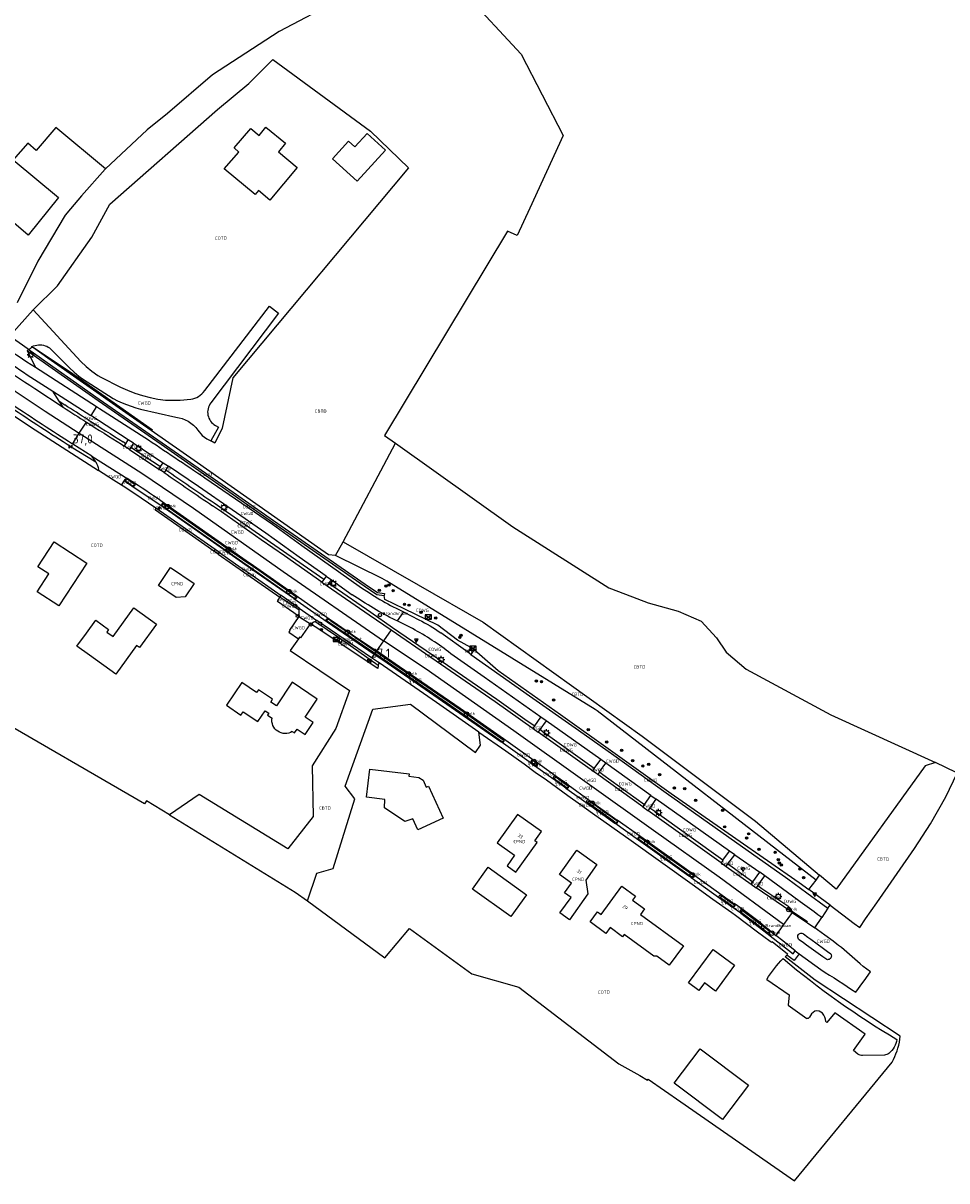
# Model space of a CAD drawing. Extents: x 163074 to 167167, y 441438 to 444019.
# Tile 46 of 49: x 166416 to 166670, y 441438 to 441756. Entities that reach past the tile are written whole.
import ezdxf
from ezdxf.enums import TextEntityAlignment as Align

# ---------------------------------------------------------------- set-up
doc = ezdxf.new("R2010")
doc.units = 0
doc.header["$LTSCALE"] = 4
doc.layers.get('0').update_dxf_attribs({"linetype": 'CONTINUOUS'})
for name, color, linetype in [('CBTD', 7, 'CONTINUOUS'), ('COTD', 7, 'CONTINUOUS'), ('COWG', 7, 'CONTINUOUS'), ('CPND', 7, 'CONTINUOUS'), ('CSHD', 7, 'CONTINUOUS'), ('CWGD', 7, 'CONTINUOUS'), ('CWGI', 7, 'CONTINUOUS'), ('G_BTD', 3, 'CONTINUOUS'), ('G_OTD', 32, 'CONTINUOUS'), ('G_OWG', 6, 'CONTINUOUS'), ('G_PND', 1, 'CONTINUOUS'), ('G_WGD', 7, 'CONTINUOUS'), ('G_WGI', 1, 'CONTINUOUS'), ('LVGO', 3, 'CONTINUOUS'), ('LWGI', 7, 'CONTINUOUS'), ('NAR', 7, 'CONTINUOUS'), ('PPALHM', 10, 'CONTINUOUS'), ('PVGO', 102, 'CONTINUOUS')]:
    doc.layers.add(name, color=color, linetype=linetype)
for name, color, linetype, true_color in [('PBRD', 7, 'CONTINUOUS', 0xbd2877), ('PKST', 7, 'CONTINUOUS', 0xbd2877), ('PPAL', 7, 'CONTINUOUS', 0xbd2877), ('PPUT', 7, 'CONTINUOUS', 0xbd2877)]:
    doc.layers.add(name, color=color, linetype=linetype, true_color=true_color)
doc.styles.add('ISO', font='ISO')
doc.styles.get("Standard").update_dxf_attribs({"font": 'ISO'})
doc.linetypes.add('HAAG', pattern='A,0.25,-0.25,[151,BLOK.SHX,S=0.25,R=0,X=0,Y=0],-0.25,0.25', length=1)

# ---------------------------------------------------------------- blocks, each defined once
blk = doc.blocks.new('boom')
at = {"color": 0}
for radius in [0.315, 0.225, 0.135]:
    blk.add_circle((0, 0), radius, dxfattribs=at)
blk = doc.blocks.new('lichtmast')
at = {"color": 0}
for p, q in [((-0.6, 0), (-1, 0)), ((-0.71, 0.71), (-0.42, 0.42)), ((0, 0.6), (0, 1)), ((0.42, 0.42), (0.71, 0.71)), ((0.6, 0), (1, 0)), ((-0.42, -0.42), (-0.71, -0.71)), ((0, -0.6), (0, -1)), ((0.42, -0.42), (0.71, -0.71))]:
    blk.add_line(p, q, dxfattribs=at)
blk.add_circle((0, 0), 0.6, dxfattribs=at)
blk = doc.blocks.new('kolk')
at = {"color": 0}
blk.add_circle((0, 0), 0.6, dxfattribs=at)
at = {"color": 0, "linetype": 'Continuous', "style": 'ISO'}
blk.add_attdef('KOLK', (-0.04, -0.26), '', height=0.8, dxfattribs=at)
blk = doc.blocks.new('verkeersteller')
at = {"color": 0}
blk.add_circle((0, 0), 0.45, dxfattribs=at)
blk = doc.blocks.new('verkeersbord')
at = {"color": 0}
for p, q in [((0.5, 0.32), (-0.5, 0.32)), ((-0.5, 0.32), (0, -0.6)), ((0, -0.6), (0.5, 0.32))]:
    blk.add_line(p, q, dxfattribs=at)
blk = doc.blocks.new('schk.dwg')
for p, q in [((0.86, 0.56), (-0.86, 0.56)), ((-0.86, 0.56), (-0.86, -0.56)), ((0.86, -0.56), (0.86, 0.56)), ((-0.86, -0.56), (0.86, -0.56))]:
    blk.add_line(p, q)
at = {"linetype": 'Continuous'}
for p, q in [((-0.86, 0.56), (0.86, -0.56)), ((-0.86, -0.56), (0.86, 0.56))]:
    blk.add_line(p, q, dxfattribs=at)
blk = doc.blocks.new('grensmarkering')
at = {"linetype": 'ByBlock', "lineweight": -2}
h = blk.add_hatch(color=0, dxfattribs=at)
h.dxf.hatch_style = 1
h.paths.add_polyline_path([(0.09, 0.55, 0.219912), (0.05, 0.61, -0.457379), (0.04, 0.66, 2.245674), (-0.04, 0.66, -0.457379), (-0.05, 0.61, 0.219912), (-0.09, 0.55), (-0.15, 0.04), (-0.18, 0.04), (-0.18, 0.01, 0.018367), (-0.1, 0, -0.954633), (0.1, 0, 0.018367), (0.18, 0.01), (0.18, 0.04), (0.15, 0.04)])
at = {"linetype": 'ByBlock', "lineweight": -2, "true_color": 0x681648}
h = blk.add_hatch(color=219, dxfattribs=at)
h.dxf.hatch_style = 1
h.paths.add_polyline_path([(0.1, 0, 1), (-0.1, 0, 1)])
at = {"linetype": 'ByBlock', "lineweight": -2}
h = blk.add_hatch(color=0, dxfattribs=at)
h.dxf.hatch_style = 1
h.paths.add_polyline_path([(0.18, -0.04, -0.022381), (0.08, -0.06, -0.528879), (-0.08, -0.06, -0.022381), (-0.18, -0.04), (-0.18, -0.13, 0.083333), (0.18, -0.13)])
at = {"color": 0, "linetype": 'ByBlock', "lineweight": -2}
blk.add_attdef('GRENSMARKERING', (0.5, 0.35), '', height=0.5, dxfattribs=at)
blk = doc.blocks.new('waterleidingput')
at = {"linetype": 'ByBlock', "lineweight": -2}
h = blk.add_hatch(color=0, dxfattribs=at)
h.dxf.hatch_style = 1
edge = h.paths.add_edge_path()
edge.add_spline(control_points=[(0.44, 0), (0.44, 0.04), (0.43, 0.09), (0.36, 0.2), (0.28, 0.26), (0.09, 0.32), (-0.02, 0.33), (-0.22, 0.29), (-0.31, 0.24), (-0.42, 0.12), (-0.44, 0.06), (-0.44, -0.06), (-0.42, -0.12), (-0.33, -0.22), (-0.28, -0.26), (-0.1, -0.33), (0.04, -0.33), (0.27, -0.27), (0.37, -0.2), (0.43, -0.08), (0.44, -0.04), (0.44, 0)], knot_values=[0, 0, 0, 0, 0.380029, 0.380029, 1.118666, 1.118666, 1.857303, 1.857303, 2.59594, 2.59594, 3.13294, 3.13294, 3.66994, 3.66994, 4.20694, 4.20694, 5.079565, 5.079565, 5.952189, 5.952189, 6.283185, 6.283185, 6.283185, 6.283185], degree=3, periodic=0)
edge = h.paths.add_edge_path(flags=16)
edge.add_ellipse((0, 0), major_axis=(0.392, 0), ratio=0.689655, start_angle=0, end_angle=360)
h = blk.add_hatch(color=0, dxfattribs=at)
h.dxf.hatch_style = 1
h.paths.add_polyline_path([(-0.05, -0.09, -0.141608), (-0.09, -0.05), (-0.1, -0.09), (-0.17, 0.17), (-0.22, 0.17), (-0.13, -0.17), (-0.08, -0.17)])
at = {"linetype": 'ByBlock', "lineweight": -2, "true_color": 0x104b6e}
h = blk.add_hatch(color=156, dxfattribs=at)
h.dxf.hatch_style = 1
h.paths.add_polyline_path([(0.1, 0, 1), (-0.1, 0, 1)])
at = {"linetype": 'ByBlock', "lineweight": -2}
h = blk.add_hatch(color=0, dxfattribs=at)
h.dxf.hatch_style = 1
h.paths.add_polyline_path([(0.02, 0.17), (-0.03, 0.17), (-0.05, 0.09, -0.269854), (0.05, 0.09)])
h = blk.add_hatch(color=0, dxfattribs=at)
h.dxf.hatch_style = 1
h.paths.add_polyline_path([(0.23, 0.17), (0.17, 0.17), (0.1, -0.09), (0.09, -0.05, -0.141608), (0.05, -0.09), (0.07, -0.17), (0.12, -0.17)])
at = {"color": 0, "linetype": 'ByBlock', "lineweight": -2}
blk.add_attdef('WATERLEIDINGPUT', (0.5, 0.35), '', height=0.5, dxfattribs=at)
blk = doc.blocks.new('verkeersbord-pl')
at = {"linetype": 'Continuous'}
blk.add_circle((0, 0), 0.03, dxfattribs=at)
blk = doc.blocks.new('brandkraan')
at = {"color": 0}
blk.add_circle((0, 0), 0.45, dxfattribs=at)
at = {"color": 0, "style": 'ISO'}
blk.add_attdef('BRANDKRAAN', (0.7, 0), '', height=0.9, dxfattribs=at)
blk = doc.blocks.new('klok')
at = {"color": 0}
blk.add_circle((0, 0), 0.45, dxfattribs=at)
at = {"style": 'ISO'}
blk.add_attdef('KLOK', (0.7, 0), '', height=0.9, dxfattribs=at)
blk = doc.blocks.new('kilometerpaal')
at = {"color": 0}
for p, q in [((-0.44, 0.44), (0.44, -0.44)), ((-0.44, -0.44), (-0.44, 0.44)), ((0.44, 0.44), (-0.44, -0.44)), ((0.44, -0.44), (0.44, 0.44))]:
    blk.add_line(p, q, dxfattribs=at)
at = {"color": 0, "style": 'ISO'}
blk.add_attdef('KILOMETERPAAL', (0.59, 0.87), '', height=2.5, dxfattribs=at)

msp = doc.modelspace()

# ---------------------------------------------------------------- linework, layer by layer
at = {"layer": 'G_BTD', "linetype": 'Continuous', "transparency": 33554687}
for points in [[(166582.363, 441796.144), (166578.671, 441794.866), (166551.935, 441786.474), (166537.78, 441780.531), (166519.369, 441771.262), (166486.607, 441753.973), (166468.316, 441741.998), (166455.924, 441731.437), (166450.332, 441726.921), (166438.949, 441716.23)], [(166582.363, 441796.144), (166584.141, 441792.442), (166584.644, 441791.394), (166537.395, 441764.643), (166553.004, 441747.689), (166564.615, 441725.347), (166555.447, 441705.422), (166551.932, 441697.878), (166549.292, 441699.108), (166515.509, 441643.012), (166518.524, 441640.861)], [(166504.207, 441613.762), (166518.524, 441640.861)], [(166518.524, 441640.861), (166550.759, 441617.869), (166577.142, 441601.152), (166581.66, 441599.416), (166587.929, 441597.007), (166596.173, 441594.711), (166602.42, 441592.028), (166606.675, 441587.39), (166609.363, 441583.451), (166614.85, 441578.812), (166638.079, 441566.261), (166666.819, 441553.215)], [(166502.081, 441609.991), (166504.207, 441613.762)], [(166504.207, 441613.762), (166524.755, 441601.969), (166542.59, 441591.694), (166586.253, 441560.413), (166617.413, 441537.079), (166634.961, 441522.241)], [(166666.819, 441553.215), (166663.995, 441552.313), (166639.526, 441518.38), (166634.961, 441522.241)], [(166637.913, 441514.023), (166644.45, 441508.979), (166646.021, 441507.874), (166647.599, 441510.238), (166650.689, 441514.635), (166661.063, 441529.612), (166665.426, 441536.338), (166669.595, 441543.75), (166672.753, 441550.291), (166672.494, 441550.419), (166666.819, 441553.215)], [(166456.497, 441538.775), (166491.043, 441517.62), (166494.395, 441515.156)], [(166633.996, 441520.893), (166634.961, 441522.241)]]:
    msp.add_lwpolyline(points, dxfattribs=at)
at = {"layer": 'G_OTD', "linetype": 'Continuous', "transparency": 33554687}
for points in [[(166419.092, 441677.455), (166425.736, 441684.083), (166435.165, 441697.493), (166440.16, 441706.467), (166469.665, 441732.528), (166478.242, 441739.637), (166484.879, 441746.226), (166511.689, 441726.544), (166522.131, 441716.48), (166473.882, 441658.793), (166470.926, 441645.026), (166468.919, 441640.916), (166467.875, 441641.483)], [(166438.949, 441716.23), (166425.347, 441727.575), (166419.877, 441721.208), (166417.584, 441723.276), (166413.61, 441718.706)], [(166488.378, 441723.246), (166486.39, 441720.888), (166491.532, 441716.551), (166484.05, 441707.641), (166480.921, 441710.255), (166479.983, 441709.171), (166471.528, 441716.245), (166475.583, 441720.819), (166474.294, 441721.937), (166478.789, 441727.299), (166481.106, 441725.344), (166482.944, 441727.638), (166488.378, 441723.246)], [(166505.67, 441723.807), (166507.364, 441722.258), (166510.728, 441725.939), (166515.79, 441721.312), (166508.021, 441712.813), (166501.266, 441718.988), (166505.67, 441723.807)], [(166413.61, 441718.706), (166426.02, 441708.366), (166417.738, 441698.012), (166403.216, 441710.315), (166411.459, 441720.498)], [(166438.81, 441716.1), (166432.354, 441708.844), (166429.351, 441705.187), (166427.865, 441703.468), (166420.322, 441690.882), (166414.706, 441679.406)], [(166438.949, 441716.23), (166438.81, 441716.1)], [(166423.406, 441604.949), (166420.357, 441606.941), (166424.82, 441613.775), (166433.82, 441607.897), (166426.17, 441596.182), (166420.219, 441600.068), (166423.406, 441604.949)], [(166456.497, 441538.775), (166450.208, 441542.626), (166449.684, 441541.839), (166406.641, 441566.725), (166407.078, 441567.425), (166395.468, 441574.95), (166380.673, 441584.856), (166367.148, 441593.981), (166372.08, 441605.671)], [(166448.313, 441584.753), (166447.48, 441585.357), (166441.764, 441577.474), (166434.557, 441582.615), (166431.098, 441585.124), (166433.681, 441588.686), (166436.256, 441592.238), (166439.801, 441589.67), (166439.314, 441588.999), (166441.018, 441587.764), (166446.76, 441595.677), (166452.971, 441591.174), (166448.313, 441584.753)], [(166491.925, 441587.125), (166489.638, 441583.911), (166505.948, 441572.949), (166502.125, 441562.547), (166495.652, 441552.299), (166495.964, 441538.334), (166489.007, 441529.488), (166464.633, 441544.365), (166456.497, 441538.775)], [(166490.196, 441561.712), (166490.834, 441561.286), (166491.526, 441562.322), (166493.751, 441560.837), (166495.958, 441564.142), (166493.76, 441565.608), (166497.076, 441570.576), (166490.142, 441575.199), (166485.852, 441568.756), (166484.293, 441569.792), (166484.817, 441570.578), (166480.94, 441573.159), (166480.429, 441572.405), (166476.382, 441575.149), (166472.136, 441568.887), (166476.128, 441566.18), (166476.756, 441567.105), (166480.75, 441564.397), (166482.764, 441567.368), (166483.755, 441566.709), (166483.432, 441566.224), (166484.668, 441565.4)], [(166494.395, 441515.156), (166496.908, 441522.799), (166501.393, 441524.073), (166507.407, 441543.245), (166504.757, 441546.712), (166512.332, 441567.802), (166522.628, 441569.23), (166540.518, 441555.973), (166541.88, 441557.969), (166541.381, 441561.541)], [(166522.179, 441549.42), (166524.998, 441549.105), (166526.112, 441548.343), (166527, 441546.389), (166527.636, 441546.678), (166531.633, 441537.883), (166524.645, 441534.707), (166523.268, 441537.738), (166521.07, 441536.951), (166515.529, 441540.763), (166515.641, 441543.059), (166510.632, 441543.619), (166511.492, 441551.317), (166522.256, 441550.114), (166522.179, 441549.42)], [(166550.172, 441510.859), (166539.722, 441518.42), (166544.032, 441524.48), (166554.549, 441516.876), (166550.172, 441510.859)], [(166494.395, 441515.156), (166515.648, 441499.532), (166522.405, 441507.595), (166539.46, 441495.133), (166552.392, 441491.491), (166579.87, 441470.465), (166585.646, 441467.248), (166587.743, 441465.932), (166587.935, 441466.179), (166596.834, 441459.995), (166628.054, 441438.299), (166654.876, 441470.905)], [(166606.393, 441490.423), (166603.363, 441492.644), (166601.828, 441490.55), (166598.983, 441492.636), (166605.71, 441501.807), (166611.582, 441497.502), (166606.393, 441490.423)], [(166657.012, 441477.225), (166657.115, 441478.058), (166633.757, 441493.368), (166625.487, 441499.828), (166625.932, 441500.304)], [(166620.519, 441493.628), (166626.587, 441489.385), (166626.384, 441486.559), (166631.451, 441482.859)], [(166645.513, 441473.122), (166644.237, 441474.108), (166647.471, 441478.542), (166639.168, 441484.464), (166637.002, 441481.749), (166636.677, 441482.038)], [(166608.31, 441455.12), (166595.037, 441465.114), (166602.172, 441474.59), (166615.445, 441464.596), (166608.31, 441455.12)], [(166652.752, 441472.824), (166646.775, 441472.706)]]:
    msp.add_lwpolyline(points, dxfattribs=at)
for points in [[(166490.196, 441561.712, -0.6518366), (166484.668, 441565.4)], [(166620.519, 441493.628, -0.0676903), (166624.965, 441499.331)], [(166624.965, 441499.331, 0.0407008), (166656.211, 441477.131)], [(166633.691, 441484.874, 0.166402), (166632.16, 441483.209)], [(166635.772, 441484.308, 0.270975), (166633.691, 441484.874)], [(166636.677, 441482.038, 0.1690748), (166635.772, 441484.308)], [(166632.16, 441483.209, -0.3082834), (166631.451, 441482.859)], [(166656.211, 441477.131, -0.1743279), (166654.006, 441473.298)], [(166654.876, 441470.905, 0.0898749), (166657.012, 441477.225)], [(166646.775, 441472.706, -0.1708605), (166645.513, 441473.122)], [(166654.006, 441473.298, -0.1726843), (166652.752, 441472.824)]]:
    msp.add_lwpolyline(points, format="xyb", dxfattribs=at)
at = {"layer": 'G_OWG', "linetype": 'Continuous', "transparency": 33554687}
for points in [[(166417.551, 441666.197), (166417.825, 441666.643)], [(166419.753, 441661.717), (166417.551, 441666.197)], [(166417.551, 441666.197), (166436.919, 441652.554), (166454.21, 441640.558), (166472.768, 441627.611), (166484.776, 441619.198), (166509.947, 441601.684), (166513.401, 441599.334), (166515.414, 441599.078)], [(166417.825, 441666.643), (166418.25, 441666.341), (166437.217, 441652.981), (166454.507, 441640.985), (166473.066, 441628.037), (166485.073, 441619.625), (166510.241, 441602.112), (166513.59, 441599.834), (166515.517, 441599.612), (166515.414, 441599.078)], [(166502.081, 441609.991), (166500.158, 441610.216), (166497.171, 441612.284), (166464.207, 441635.436), (166443.636, 441649.834), (166423.082, 441664.193), (166419.2, 441667.025), (166418.577, 441667.189)], [(166394.525, 441660.818), (166396.147, 441660.287), (166418.357, 441645.36), (166437.03, 441633.354)], [(166426.262, 441652.38), (166424.521, 441655.14)], [(166427.292, 441650.745), (166426.262, 441652.38)], [(166426.262, 441652.38), (166427.729, 441651.416)], [(166429.423, 441639.972), (166429.554, 441639.889), (166436.252, 441635.786)], [(166444.485, 441640.739), (166443.801, 441641.241)], [(166445.92, 441639.812), (166454.051, 441634.431), (166454.06, 441634.425)], [(166498.847, 441603.413), (166482.136, 441615.024), (166471.196, 441622.684), (166468.73, 441624.369)], [(166468.66, 441611.241), (166452.649, 441622.448), (166452.767, 441623.064)], [(166469.008, 441611.642), (166468.66, 441611.241)], [(166469.908, 441610.356), (166468.66, 441611.241)], [(166469.908, 441610.356), (166470.246, 441610.863)], [(166469.908, 441610.356), (166477.747, 441604.908), (166486.753, 441598.56)], [(166633.996, 441520.893), (166573.902, 441567.407), (166573.366, 441567.768), (166516.17, 441602.965), (166514.86, 441603.724), (166502.081, 441609.991)], [(166500.226, 441602.378), (166501.426, 441601.595), (166511.762, 441594.437), (166517.769, 441590.282), (166528.66, 441582.747), (166546.357, 441570.569), (166554.732, 441564.65), (166556.814, 441563.217)], [(166491.987, 441593.3), (166490.599, 441594.274), (166486.146, 441597.367), (166486.753, 441598.56)], [(166486.753, 441598.56), (166487.148, 441599.047)], [(166492.118, 441594.991), (166486.753, 441598.56)], [(166539.185, 441584.768), (166535.539, 441586.733), (166530.148, 441590.886), (166520.955, 441595.391), (166515.617, 441597.99), (166515.414, 441599.078)], [(166513.773, 441579.779), (166503.175, 441587.286), (166496.363, 441591.9)], [(166513.773, 441579.779), (166513.66, 441579.024), (166496.49, 441590.406), (166495.229, 441591.234)], [(166539.185, 441584.768), (166538.383, 441583.457)], [(166540.109, 441584.189), (166539.185, 441584.768)], [(166540.109, 441584.189), (166539.24, 441582.859)], [(166540.109, 441584.189), (166546.749, 441578.413), (166563.837, 441566.402), (166578.84, 441555.695), (166594.228, 441544.699), (166611.972, 441532.267), (166629.33, 441520.239), (166632.06, 441518.262)], [(166514.025, 441580.514), (166513.844, 441580.251), (166513.773, 441579.779)], [(166573.106, 441551.523), (166558.961, 441561.63), (166558.162, 441562.213)], [(166574.524, 441550.576), (166575.458, 441549.874), (166586.931, 441541.643)], [(166608.447, 441526.354), (166589.697, 441539.694), (166588.327, 441540.682)], [(166609.821, 441525.368), (166610.972, 441524.522), (166616.627, 441520.39)], [(166618.04, 441519.451), (166619.159, 441518.621), (166625.403, 441514.328), (166626.505, 441513.601), (166626.368, 441513.347), (166627.073, 441512.859), (166626.918, 441512.591), (166626.816, 441512.425)], [(166632.06, 441518.262), (166633.996, 441520.893)], [(166637.913, 441514.023), (166632.06, 441518.262)], [(166637.203, 441513.211), (166637.913, 441514.023)], [(166633.634, 441507.772), (166635.614, 441510.584)]]:
    msp.add_lwpolyline(points, dxfattribs=at)
for points in [[(166412.958, 441650.744, 0.0078941), (166429.423, 441639.972)], [(166434.145, 441647.311, -0.001641), (166427.729, 441651.416)], [(166434.145, 441647.311, 0.0022863), (166443.801, 441641.241)], [(166468.73, 441624.369, 0.0009484), (166455.466, 441633.452)]]:
    msp.add_lwpolyline(points, format="xyb", dxfattribs=at)
at = {"layer": 'G_PND', "linetype": 'Continuous', "transparency": 33554687}
for points in [[(166456.786, 441606.71), (166463.241, 441602.338), (166460.766, 441598.682), (166458.379, 441598.497), (166453.474, 441601.819), (166456.786, 441606.71)], [(166551.241, 441527.701), (166549.16, 441524.776), (166551.599, 441523.041), (166557.421, 441531.225), (166556.818, 441531.654), (166558.652, 441534.236), (166552.024, 441538.943), (166546.451, 441531.108), (166551.241, 441527.701)], [(166570.757, 441520.903), (166571.382, 441517.143), (166566.282, 441510.008), (166563.678, 441511.868), (166566.731, 441516.139), (166564.981, 441517.389), (166566.882, 441520.049), (166563.53, 441522.444), (166568.32, 441529.145), (166573.834, 441525.206), (166570.757, 441520.903)], [(166583.644, 441515.405), (166586.916, 441513.018), (166585.792, 441511.477), (166597.635, 441502.841), (166595.471, 441500), (166593.702, 441497.55), (166590.306, 441500), (166589.438, 441500), (166581.305, 441505.931), (166580.874, 441505.34), (166577.463, 441507.829), (166576.324, 441506.268), (166571.977, 441509.441), (166573.982, 441512.188), (166574.986, 441511.455), (166580.661, 441519.229), (166584.428, 441516.479), (166583.644, 441515.405)]]:
    msp.add_lwpolyline(points, dxfattribs=at)
at = {"layer": 'G_WGD', "linetype": 'Continuous', "transparency": 33554687}
for points in [[(166350.673, 441698.241), (166360.667, 441692.185), (166369.512, 441686.363), (166381.489, 441678.228), (166403.142, 441662.794), (166414.137, 441655.189), (166422.387, 441649.657), (166431.752, 441643.592)], [(166412.734, 441670.201), (166412.944, 441670.632), (166419.092, 441677.455)], [(166419.092, 441677.455), (166432.166, 441663.292), (166433.637, 441661.949), (166435.149, 441660.683), (166436.801, 441659.488), (166437.627, 441658.963), (166443.011, 441656.28), (166444.992, 441655.406), (166447.016, 441654.636), (166449.077, 441653.973), (166451.17, 441653.419), (166453.289, 441652.974), (166455.429, 441652.641), (166459.413, 441652.658), (166462.405, 441652.921), (166462.954, 441653.033), (166463.489, 441653.202), (166464.003, 441653.426), (166464.49, 441653.703), (166464.946, 441654.03), (166465.364, 441654.404), (166465.741, 441654.819), (166466.212, 441655.372), (166483.945, 441678.472), (166486.423, 441676.566), (166467.838, 441651.931), (166467.587, 441651.563), (166467.376, 441651.17), (166467.209, 441650.756), (166467.086, 441650.328), (166467.01, 441649.889), (166466.98, 441649.444), (166466.999, 441648.998), (166467.064, 441648.557), (166467.176, 441648.126), (166467.333, 441647.709), (166467.534, 441647.31), (166467.775, 441646.936), (166468.055, 441646.589), (166468.371, 441646.274), (166468.718, 441645.994), (166469.093, 441645.753), (166469.958, 441645.268), (166467.875, 441641.483)], [(166417.825, 441666.643), (166417.741, 441666.694), (166412.734, 441670.201)], [(166417.825, 441666.643), (166417.973, 441666.568), (166418.256, 441666.891), (166418.341, 441666.834), (166418.577, 441667.189)], [(166424.153, 441666.47), (166429.021, 441661.566), (166430.291, 441660.392), (166431.58, 441659.293), (166432.58, 441658.508), (166441.031, 441653.103), (166442.24, 441652.522), (166443.467, 441651.981), (166444.711, 441651.48), (166445.971, 441651.02), (166447.246, 441650.602), (166448.533, 441650.226), (166458.277, 441648.055), (166459.136, 441647.877), (166460.004, 441647.641), (166460.841, 441647.314), (166461.639, 441646.899), (166462.388, 441646.401), (166463.08, 441645.826), (166463.706, 441645.181), (166464.26, 441644.472), (166465.503, 441642.954), (166466.729, 441642.097), (166467.875, 441641.483)], [(166419.753, 441661.717), (166436.489, 441650.954)], [(166417.476, 441659.673), (166424.521, 441655.14)], [(166419.523, 441655.851), (166427.292, 441650.745)], [(166424.521, 441655.14), (166434.878, 441648.45)], [(166436.489, 441650.954), (166434.878, 441648.45)], [(166436.489, 441650.954), (166437.328, 441650.415), (166449.71, 441642.449)], [(166431.752, 441643.592), (166433.712, 441646.638)], [(166445.188, 441641.795), (166434.878, 441648.45)], [(166429.856, 441640.645), (166431.752, 441643.592)], [(166431.752, 441643.592), (166433.174, 441642.671), (166448.922, 441632.632), (166463.076, 441623.007), (166487.722, 441605.68), (166515.248, 441586.638)], [(166435.175, 441637.285), (166429.981, 441640.566), (166429.856, 441640.645)], [(166443.352, 441640.578), (166444.041, 441640.072)], [(166444.041, 441640.072), (166444.485, 441640.739)], [(166445.483, 441639.141), (166444.041, 441640.072)], [(166444.485, 441640.739), (166445.188, 441641.795)], [(166446.618, 441640.885), (166445.188, 441641.795)], [(166445.92, 441639.812), (166445.483, 441639.141)], [(166446.618, 441640.885), (166445.92, 441639.812)], [(166446.618, 441640.885), (166454.798, 441635.482)], [(166436.252, 441635.786), (166435.175, 441637.285)], [(166435.175, 441637.285), (166445.095, 441631.09)], [(166445.483, 441639.141), (166453.602, 441633.769)], [(166437.03, 441633.354), (166437.049, 441633.688)], [(166443.342, 441629.353), (166441.154, 441630.731), (166437.03, 441633.354)], [(166454.06, 441634.425), (166453.602, 441633.769)], [(166455.002, 441632.8), (166453.602, 441633.769)], [(166454.06, 441634.425), (166454.798, 441635.482)], [(166454.798, 441635.482), (166456.225, 441634.518)], [(166455.466, 441633.452), (166455.002, 441632.8)], [(166455.466, 441633.452), (166456.225, 441634.518)], [(166499.536, 441604.33), (166492.103, 441609.616), (166482.964, 441616.135), (166464.452, 441628.973), (166456.225, 441634.518)], [(166443.342, 441629.353), (166444.355, 441630.89)], [(166446.186, 441629.088), (166444.518, 441630.166)], [(166445.095, 441631.09), (166444.932, 441631.148)], [(166446.882, 441629.9), (166446.752, 441629.963), (166445.095, 441631.09)], [(166466.228, 441631.385), (166484.754, 441618.625), (166492.826, 441612.778), (166508.555, 441601.628)], [(166452.767, 441623.064), (166446.7, 441627.123), (166443.769, 441629.084), (166443.342, 441629.353)], [(166454.518, 441623.455), (166446.186, 441629.088)], [(166453.778, 441622.756), (166454.04, 441623.168), (166453.634, 441623.436), (166453.369, 441623.048), (166453.778, 441622.756)], [(166490.642, 441598.183), (166479.423, 441606.012), (166476.554, 441608.012), (166454.518, 441623.455)], [(166455.152, 441624.306), (166455.038, 441624.353)], [(166491.264, 441599.027), (166491.22, 441599.058), (166479.545, 441607.223), (166477.597, 441608.572), (166455.152, 441624.306)], [(166498.361, 441602.706), (166488.066, 441609.922), (166481.677, 441614.369), (166470.741, 441622.026), (166468.277, 441623.709)], [(166469.008, 441611.642), (166452.767, 441623.064)], [(166470.246, 441610.863), (166469.008, 441611.642)], [(166470.246, 441610.863), (166476.186, 441606.669), (166478.291, 441605.249), (166487.148, 441599.047)], [(166499.536, 441604.33), (166498.847, 441603.413)], [(166499.536, 441604.33), (166500.933, 441603.321)], [(166498.847, 441603.413), (166498.361, 441602.706)], [(166498.361, 441602.706), (166499.799, 441601.742)], [(166499.799, 441601.742), (166500.226, 441602.378)], [(166499.799, 441601.742), (166511.307, 441593.78), (166517.314, 441589.624)], [(166500.226, 441602.378), (166500.933, 441603.321)], [(166500.933, 441603.321), (166506.644, 441599.268)], [(166492.076, 441595.587), (166487.148, 441599.047)], [(166490.642, 441598.183), (166499.771, 441591.769)], [(166491.264, 441599.027), (166500.367, 441592.679)], [(166491.987, 441593.3), (166492.127, 441594.173), (166492.118, 441594.991)], [(166492.118, 441594.991), (166492.076, 441595.587)], [(166492.076, 441595.587), (166496.909, 441592.206)], [(166520.22, 441594.817), (166520.728, 441594.559)], [(166491.987, 441593.3), (166489.419, 441589.508), (166489.537, 441589.424), (166489.238, 441588.978), (166491.925, 441587.125)], [(166491.987, 441593.3), (166495.229, 441591.234)], [(166495.229, 441591.234), (166496.142, 441591.775), (166496.363, 441591.9)], [(166496.363, 441591.9), (166496.909, 441592.206)], [(166511.98, 441581.914), (166496.909, 441592.206)], [(166499.771, 441591.769), (166512.716, 441582.977)], [(166500.367, 441592.679), (166501.196, 441592.114), (166506.782, 441588.274), (166513.291, 441583.809)], [(166518.99, 441592.046), (166518.57, 441592.253)], [(166520.728, 441594.559), (166518.99, 441592.046)], [(166523.253, 441589.944), (166518.99, 441592.046)], [(166520.728, 441594.559), (166524.961, 441592.405)], [(166495.229, 441591.234), (166494.994, 441591.094), (166492.439, 441587.431), (166492.231, 441587.568), (166491.925, 441587.125)], [(166517.314, 441589.624), (166515.248, 441586.638)], [(166517.314, 441589.624), (166528.206, 441582.089), (166545.898, 441569.914), (166556.307, 441562.483)], [(166538.383, 441583.457), (166530.967, 441588.783)], [(166515.248, 441586.638), (166513.291, 441583.809)], [(166625.093, 441508.652), (166607.407, 441521.66), (166589.361, 441534.469), (166551.066, 441561.918), (166526.937, 441578.812), (166515.248, 441586.638)], [(166512.716, 441582.977), (166511.98, 441581.914)], [(166512.716, 441582.977), (166516.274, 441580.56), (166532.665, 441569.225), (166547.549, 441558.831)], [(166548.176, 441559.685), (166536.291, 441568.003), (166519.677, 441579.429), (166513.291, 441583.809)], [(166558.484, 441565.606), (166542.933, 441576.572), (166533.744, 441583.056)], [(166539.24, 441582.859), (166538.383, 441583.457)], [(166539.24, 441582.859), (166555.358, 441571.515), (166568.741, 441562.089), (166578.441, 441555.175), (166592.886, 441544.873), (166610.02, 441532.715), (166626.253, 441521.251), (166631.451, 441517.434), (166637.203, 441513.211)], [(166514.025, 441580.514), (166513.613, 441580.799), (166511.98, 441581.914)], [(166541.381, 441561.541), (166529.771, 441569.65), (166514.025, 441580.514)], [(166556.307, 441562.483), (166556.814, 441563.217)], [(166556.814, 441563.217), (166558.484, 441565.606)], [(166559.899, 441564.611), (166558.162, 441562.213)], [(166559.899, 441564.611), (166558.484, 441565.606)], [(166574.925, 441553.997), (166559.899, 441564.611)], [(166541.381, 441561.541), (166548.803, 441556.358), (166553.833, 441552.795), (166556.929, 441550.569), (166559.975, 441548.394), (166565.857, 441544.158), (166569.337, 441541.671), (166572.668, 441539.265), (166583.271, 441531.721), (166600.01, 441519.749), (166605.668, 441515.676), (166610.87, 441511.987), (166611.896, 441511.256), (166617.892, 441506.678), (166621.423, 441504.155), (166621.888, 441503.822), (166621.94, 441504.008), (166626.198, 441500.658), (166625.932, 441500.304)], [(166556.307, 441562.483), (166557.707, 441561.492)], [(166558.162, 441562.213), (166557.707, 441561.492)], [(166572.643, 441550.853), (166557.707, 441561.492)], [(166555.884, 441552.894), (166547.549, 441558.831)], [(166556.487, 441553.763), (166548.176, 441559.685)], [(166556.487, 441553.763), (166557.35, 441553.167)], [(166573.106, 441551.523), (166574.925, 441553.997)], [(166576.29, 441552.999), (166574.925, 441553.997)], [(166555.884, 441552.894), (166556.354, 441552.588), (166556.716, 441552.297)], [(166562.025, 441548.516), (166556.716, 441552.297)], [(166562.634, 441549.37), (166557.35, 441553.167)], [(166573.106, 441551.523), (166572.643, 441550.853)], [(166574.047, 441549.882), (166572.643, 441550.853)], [(166574.524, 441550.576), (166574.047, 441549.882)], [(166574.524, 441550.576), (166576.29, 441552.999)], [(166588.684, 441544.118), (166576.29, 441552.999)], [(166565.309, 441546.156), (166562.836, 441547.939), (166562.025, 441548.516)], [(166565.905, 441547.016), (166562.634, 441549.37)], [(166586.455, 441541.02), (166574.047, 441549.882)], [(166565.309, 441546.156), (166571.147, 441541.992)], [(166565.905, 441547.016), (166571.755, 441542.866)], [(166586.931, 441541.643), (166588.684, 441544.118)], [(166588.684, 441544.118), (166590.091, 441543.102)], [(166571.147, 441541.992), (166578.152, 441536.982), (166578.796, 441536.532)], [(166571.755, 441542.866), (166579.403, 441537.392)], [(166586.931, 441541.643), (166586.455, 441541.02)], [(166586.455, 441541.02), (166587.84, 441540.018)], [(166588.327, 441540.682), (166587.84, 441540.018)], [(166588.327, 441540.682), (166590.091, 441543.102)], [(166610.255, 441528.82), (166590.091, 441543.102)], [(166607.913, 441525.646), (166587.84, 441540.018)], [(166585.254, 441531.887), (166578.796, 441536.532)], [(166585.891, 441532.735), (166579.403, 441537.392)], [(166599.686, 441521.573), (166599.096, 441521.975), (166585.254, 441531.887)], [(166600.319, 441522.427), (166585.891, 441532.735)], [(166608.447, 441526.354), (166610.255, 441528.82)], [(166611.68, 441527.826), (166610.255, 441528.82)], [(166608.447, 441526.354), (166607.913, 441525.646)], [(166607.913, 441525.646), (166609.324, 441524.647)], [(166609.324, 441524.647), (166609.821, 441525.368)], [(166609.821, 441525.368), (166611.68, 441527.826)], [(166611.68, 441527.826), (166618.522, 441523.059)], [(166600.319, 441522.427), (166608.213, 441516.772)], [(166609.324, 441524.647), (166616.185, 441519.789)], [(166616.627, 441520.39), (166618.522, 441523.059)], [(166618.04, 441519.451), (166619.944, 441522.088)], [(166619.944, 441522.088), (166618.522, 441523.059)], [(166635.614, 441510.584), (166634.511, 441511.372), (166633.462, 441512.142), (166629.626, 441514.955), (166629.314, 441515.184), (166619.944, 441522.088)], [(166599.686, 441521.573), (166607.624, 441515.901)], [(166616.627, 441520.39), (166616.185, 441519.789)], [(166616.185, 441519.789), (166617.585, 441518.765)], [(166618.04, 441519.451), (166617.585, 441518.765)], [(166626.816, 441512.425), (166617.585, 441518.765)], [(166607.624, 441515.901), (166610.045, 441514.146), (166610.885, 441513.559)], [(166608.213, 441516.772), (166611.484, 441514.412)], [(166613.315, 441511.834), (166610.879, 441513.552), (166610.885, 441513.559)], [(166613.958, 441512.682), (166611.496, 441514.43), (166611.484, 441514.412)], [(166621.124, 441507.189), (166620.317, 441507.809), (166617.973, 441509.687), (166613.958, 441512.682)], [(166626.816, 441512.425), (166627.464, 441511.99)], [(166637.203, 441513.211), (166635.614, 441510.584)], [(166613.315, 441511.834), (166620.485, 441506.32)], [(166627.464, 441511.99), (166625.093, 441508.652)], [(166627.464, 441511.99), (166629.451, 441510.655), (166631.684, 441509.155), (166633.634, 441507.772)], [(166620.485, 441506.32), (166622.219, 441504.959), (166627.72, 441500.643), (166628.304, 441501.432)], [(166621.124, 441507.189), (166622.991, 441505.692)], [(166625.093, 441508.652), (166622.991, 441505.692)], [(166630.56, 441506.122), (166631.734, 441505.24), (166632.544, 441504.642), (166636.034, 441502.063), (166637.167, 441501.266), (166638.04, 441500.652)], [(166644.898, 441490.098), (166646.822, 441492.728), (166647.168, 441493.189), (166648.972, 441495.665), (166646.972, 441497.176), (166646.097, 441497.926), (166640.951, 441502.339), (166640.188, 441502.952), (166639.747, 441503.278), (166638.66, 441504.082), (166636.404, 441505.734), (166634.408, 441507.195), (166633.634, 441507.772)], [(166628.304, 441501.432), (166624.874, 441504.182), (166622.991, 441505.692)], [(166636.917, 441499.056), (166635.834, 441499.812), (166631.366, 441503.036), (166630.591, 441503.655), (166629.373, 441504.522)], [(166629.354, 441500.665), (166627.974, 441498.813), (166625.932, 441500.304)], [(166628.304, 441501.432), (166629.354, 441500.665)], [(166629.354, 441500.665), (166635.315, 441496.306)]]:
    msp.add_lwpolyline(points, dxfattribs=at)
for points in [[(166397.431, 441671.143, 0.0102207), (166419.523, 441655.851)], [(166401.346, 441670.621, 0.0029591), (166417.476, 441659.673)], [(166410.224, 441668.043, 0.0124153), (166419.753, 441661.717)], [(166419.164, 441667.571, -0.204043), (166422.835, 441667.476)], [(166418.577, 441667.189, -0.1876659), (166419.164, 441667.571)], [(166422.835, 441667.476, -0.0617732), (166424.153, 441666.47)], [(166429.856, 441640.645, -0.007834), (166413.412, 441651.402)], [(166427.292, 441650.745, 0.001419), (166433.712, 441646.638)], [(166433.712, 441646.638, 0.0022901), (166443.352, 441640.578)], [(166449.71, 441642.449, -0.0013113), (166466.228, 441631.385)], [(166436.252, 441635.786, -0.0709246), (166437.049, 441633.688)], [(166444.355, 441630.89, 0.3941917), (166444.518, 441630.166)], [(166444.932, 441631.148, 0.3193601), (166444.355, 441630.89)], [(166446.882, 441629.9, -0.8713998), (166446.186, 441629.088)], [(166455.152, 441624.306, 0.0128342), (166446.882, 441629.9)], [(166455.002, 441632.8, -0.0009827), (166468.277, 441623.709)], [(166454.399, 441624.164, 0.4214489), (166454.518, 441623.455)], [(166455.038, 441624.353, 0.3741539), (166454.399, 441624.164)], [(166508.555, 441601.628, 0.0400465), (166520.22, 441594.817)], [(166491.264, 441599.027, -0.9755904), (166490.642, 441598.183)], [(166518.57, 441592.253, -0.0355122), (166506.644, 441599.268)], [(166499.771, 441591.769, -0.9643108), (166500.367, 441592.679)], [(166524.961, 441592.405, -0.0309565), (166530.967, 441588.783)], [(166533.744, 441583.056, 0.0403094), (166523.253, 441589.944)], [(166547.549, 441558.831, 0.9756434), (166548.176, 441559.685)], [(166556.487, 441553.763, 0.9659181), (166555.884, 441552.894)], [(166556.716, 441552.297, 0.9788276), (166557.35, 441553.167)], [(166562.634, 441549.37, 0.9933518), (166562.025, 441548.516)], [(166565.309, 441546.156, 0.9740086), (166565.905, 441547.016)], [(166571.755, 441542.866, 0.9661417), (166571.147, 441541.992)], [(166578.796, 441536.532, 0.9712839), (166579.403, 441537.392)], [(166585.891, 441532.735, 0.9677538), (166585.254, 441531.887)], [(166600.319, 441522.427, -0.961056), (166599.686, 441521.573)], [(166607.624, 441515.901, -0.973081), (166608.213, 441516.772)], [(166611.484, 441514.412, -1.0053465), (166610.885, 441513.559)], [(166613.958, 441512.682, 0.9531992), (166613.315, 441511.834)], [(166621.124, 441507.189, -0.9428837), (166620.485, 441506.32)], [(166629.373, 441504.522, -1.0071261), (166630.56, 441506.122)], [(166638.196, 441500, -0.4520619), (166636.917, 441499.056)], [(166638.04, 441500.652, -0.1627983), (166638.196, 441500)], [(166635.315, 441496.306, -0.0083088), (166644.898, 441490.098)]]:
    msp.add_lwpolyline(points, format="xyb", dxfattribs=at)
at = {"layer": 'G_WGI', "linetype": 'Continuous', "transparency": 33554687}
for points in [[(166454.641, 441623.613, -0.4362378), (166454.564, 441624.051)], [(166454.564, 441624.051, -0.4250767), (166455.037, 441624.142)], [(166491.11, 441598.891, -1.0359129), (166490.756, 441598.347)], [(166499.885, 441591.934, -0.955561), (166500.259, 441592.51)], [(166547.663, 441558.995, 1.0197708), (166548.031, 441559.542)], [(166556.014, 441553.048, -0.9827052), (166556.377, 441553.596)], [(166557.232, 441553.006, -0.9638958), (166556.836, 441552.458)], [(166565.395, 441546.34, 1.0373673), (166565.778, 441546.862)], [(166579.269, 441537.241, -1.0417073), (166578.882, 441536.716)], [(166585.376, 441532.046, -0.9587563), (166585.775, 441532.571)], [(166599.799, 441521.738, 1.0238289), (166600.159, 441522.295)], [(166611.369, 441514.249, -1.0090522), (166611, 441513.723)], [(166620.999, 441507.033, -0.9280689), (166620.6, 441506.484)]]:
    msp.add_lwpolyline(points, format="xyb", dxfattribs=at)
for points in [[(166454.641, 441623.613), (166476.669, 441608.176), (166479.537, 441606.176), (166490.756, 441598.347)], [(166455.037, 441624.142), (166477.483, 441608.408), (166479.431, 441607.059), (166491.11, 441598.891)], [(166547.663, 441558.995), (166532.779, 441569.389), (166516.388, 441580.725), (166512.829, 441583.141), (166499.885, 441591.934)], [(166500.259, 441592.51), (166501.083, 441591.949), (166506.669, 441588.109), (166513.177, 441583.645), (166519.564, 441579.264), (166536.177, 441567.839), (166548.031, 441559.542)], [(166557.232, 441553.006), (166556.377, 441553.596)], [(166556.836, 441552.458), (166556.471, 441552.75), (166556.014, 441553.048)], [(166565.395, 441546.34), (166562.952, 441548.102), (166562.142, 441548.679), (166562.518, 441549.207), (166565.778, 441546.862)], [(166578.882, 441536.716), (166578.267, 441537.145), (166571.265, 441542.154), (166571.672, 441542.679), (166579.269, 441537.241)], [(166599.799, 441521.738), (166599.21, 441522.139), (166585.376, 441532.046)], [(166585.775, 441532.571), (166600.159, 441522.295)], [(166611, 441513.723), (166610.161, 441514.309), (166607.741, 441516.063), (166608.138, 441516.579), (166611.369, 441514.249)], [(166620.6, 441506.484), (166613.44, 441511.99), (166613.842, 441512.519), (166617.85, 441509.528), (166620.193, 441507.652), (166620.999, 441507.033)]]:
    msp.add_lwpolyline(points, dxfattribs=at)
at = {"layer": 'LVGO', "linetype": 'HAAG', "transparency": 33554687}
msp.add_lwpolyline([(166451.875, 441644.45), (166428.954, 441660.548), (166419.2, 441667.025)], dxfattribs=at)
at = {"layer": 'LWGI', "transparency": 33554687}
msp.add_lwpolyline([(166444.88, 441630.954, 0.8026055), (166444.629, 441630.332), (166446.294, 441629.256, 0.8242006), (166446.755, 441629.739), (166446.651, 441629.789), (166445.004, 441630.91), (166444.88, 441630.954)], format="xyb", dxfattribs=at)
for points in [[(166627.568, 441512.157), (166626.918, 441512.591)], [(166631.667, 441509.421), (166627.568, 441512.157)]]:
    msp.add_lwpolyline(points, dxfattribs=at)

# ---------------------------------------------------------------- block references
at = {"layer": 'PBRD', "transparency": 33554687}
for p in [(166524.242, 441586.72), (166613.945, 441523.813), (166633.654, 441517.023)]:
    msp.add_blockref('verkeersbord', p, dxfattribs=at)
at = {"layer": 'PKST', "transparency": 33554687}
for p in [(166527.535, 441593.14), (166502.28, 441586.94), (166539.823, 441584.571)]:
    msp.add_blockref('schk.dwg', p, dxfattribs=at)
at = {"layer": 'PPAL', "transparency": 33554687}
for name, p in [('lichtmast', (166418.396, 441665.107)), ('lichtmast', (166448.049, 441639.431)), ('lichtmast', (166471.423, 441623.227)), ('lichtmast', (166501.513, 441602.346)), ('verkeersteller', (166491.007, 441596.196)), ('verkeersteller', (166491.713, 441593.41)), ('verkeersteller', (166495.332, 441591.101)), ('verkeersteller', (166497.918, 441591.306)), ('verkeersbord-pl', (166524.242, 441586.72)), ('lichtmast', (166531.098, 441581.438)), ('lichtmast', (166559.967, 441561.367)), ('lichtmast', (166590.78, 441539.433)), ('lichtmast', (166623.644, 441516.413)), ('verkeersbord-pl', (166633.654, 441517.023))]:
    msp.add_blockref(name, p, dxfattribs=at)
msp.add_blockref('grensmarkering', (166486.171, 441597.366), dxfattribs=at).add_auto_attribs({'GRENSMARKERING': 'grenspaal'})
at = {"layer": 'PPALHM', "transparency": 33554687}
for p, values in [((166429.388, 441639.917), {'KILOMETERPAAL': '37,0'}), ((166511.415, 441581.098), {'KILOMETERPAAL': '37,1'})]:
    msp.add_blockref('kilometerpaal', p, dxfattribs=at).add_auto_attribs(values)
at = {"layer": 'PPUT', "transparency": 33554687}
for name, p, values in [('waterleidingput', (166453.71, 441623.103), {'WATERLEIDINGPUT': 'WaterLput'}), ('kolk', (166456, 441623.467), {'KOLK': 'Kolk'}), ('kolk', (166472.665, 441611.785), {'KOLK': 'Kolk'}), ('kolk', (166489.313, 441600.108), {'KOLK': 'Kolk'}), ('brandkraan', (166514.284, 441593.655), {'BRANDKRAAN': 'Brandkraan'}), ('kolk', (166505.332, 441588.991), {'KOLK': 'Kolk'}), ('klok', (166503.423, 441586.657), {'KLOK': 'Insp-put'}), ('kolk', (166522.135, 441577.489), {'KOLK': 'Kolk'}), ('kolk', (166538.056, 441566.487), {'KOLK': 'Kolk'}), ('kolk', (166556.52, 441553.458), {'KOLK': 'Kolk'}), ('kolk', (166572.575, 441541.968), {'KOLK': 'Kolk'}), ('kolk', (166587.533, 441531.301), {'KOLK': 'Kolk'}), ('kolk', (166600.004, 441522.359), {'KOLK': 'Kolk'}), ('kolk', (166626.495, 441512.794), {'KOLK': 'Kolk'}), ('brandkraan', (166619.403, 441507.966), {'BRANDKRAAN': 'Brandkraan'}), ('kolk', (166621.886, 441506.313), {'KOLK': 'Kolk'})]:
    msp.add_blockref(name, p, dxfattribs=at).add_auto_attribs(values)
at = {"layer": 'PVGO', "transparency": 33554687}
for p in [(166515.903, 441601.624), (166516.733, 441601.943), (166514.07, 441600.468), (166517.91, 441600.384), (166521.014, 441596.63), (166522.249, 441596.391), (166525.565, 441594.39), (166529.598, 441592.846), (166498.211, 441589.644), (166536.509, 441588.122), (166536.208, 441587.53), (166557.249, 441575.525), (166558.633, 441575.348), (166561.936, 441570.337), (166571.445, 441562.222), (166576.54, 441558.774), (166580.608, 441556.502), (166583.64, 441553.67), (166586.446, 441552.249), (166588.085, 441552.705), (166591.058, 441549.825), (166595.128, 441546.219), (166597.944, 441546.017), (166600.913, 441542.829), (166608.329, 441540.045), (166608.944, 441535.518), (166614.916, 441532.42), (166615.469, 441533.596), (166618.338, 441529.374), (166622.778, 441528.542), (166623.638, 441526.514), (166623.887, 441525.617), (166624.462, 441525.073), (166629.618, 441523.941), (166630.589, 441521.584)]:
    msp.add_blockref('boom', p, dxfattribs=at)

# ---------------------------------------------------------------- texts
at = {"layer": 'CBTD', "transparency": 33554687, "style": 'ISO'}
for p in [(166498.013, 441649.673), (166585.513, 441579.439), (166568.521, 441571.933), (166499.189, 441540.673), (166652.407, 441526.679)]:
    msp.add_text('CBTD', height=0.9, dxfattribs=at).set_placement(p, align=Align.MIDDLE_CENTER)
at = {"layer": 'COTD', "transparency": 33554687, "style": 'ISO'}
for p in [(166470.612, 441697.209), (166436.548, 441612.845), (166575.755, 441490.149)]:
    msp.add_text('COTD', height=0.9, dxfattribs=at).set_placement(p, align=Align.MIDDLE_CENTER)
at = {"layer": 'COWG', "transparency": 33554687, "style": 'ISO'}
for p in [(166434.855, 441647.664), (166435.374, 441646.061), (166449.772, 441636.783), (166450.359, 441637.644), (166445.652, 441630.072), (166453.705, 441623.099), (166478.368, 441623.356), (166460.829, 441617.058), (166476.925, 441618.185), (166477.501, 441619.097), (166469.453, 441611.021), (166472.886, 441611.229), (166478.528, 441604.721), (166489.137, 441596.132), (166489.436, 441597.108), (166525.911, 441594.967), (166504.501, 441585.722), (166505.194, 441586.202), (166528.307, 441582.505), (166529.355, 441584.248), (166539.246, 441583.799), (166523.964, 441575.862), (166565.407, 441556.516), (166566.544, 441558.065), (166556.618, 441553.025), (166563.963, 441547.77), (166581.604, 441547.328), (166588.577, 441548.342), (166580.489, 441545.773), (166575.274, 441539.694), (166599.291, 441534.727), (166598.144, 441533.162), (166592.787, 441527.151), (166612.976, 441522.56), (166614.172, 441524.137), (166609.559, 441515.15), (166622.329, 441515.974), (166626.827, 441515.023), (166617.221, 441509.539)]:
    msp.add_text('COWG', height=0.9, dxfattribs=at).set_placement(p, align=Align.MIDDLE_CENTER)
at = {"layer": 'CPND', "transparency": 33554687, "style": 'ISO'}
for p in [(166458.607, 441602.305), (166552.552, 441531.475), (166568.682, 441521.126), (166584.806, 441508.968)]:
    msp.add_text('CPND', height=0.9, dxfattribs=at).set_placement(p, align=Align.MIDDLE_CENTER)
at = {"layer": 'CSHD', "transparency": 33554687, "style": 'ISO'}
msp.add_text('CSHD', height=0.9, dxfattribs=at).set_placement((166466.534, 441632.277), align=Align.MIDDLE_CENTER)
at = {"layer": 'CWGD', "transparency": 33554687, "style": 'ISO'}
for p in [(166449.579, 441651.917), (166445.382, 441639.768), (166455.032, 441633.868), (166441.514, 441631.697), (166452.231, 441625.868), (166477.803, 441621.564), (166473.527, 441613.566), (166475.131, 441616.462), (166478.029, 441606.205), (166499.504, 441602.291), (166494.297, 441592.923), (166498.011, 441593.844), (166491.916, 441590.209), (166557.004, 441562.593), (166553.724, 441555.267), (166578.097, 441553.562), (166560.854, 441550.091), (166574.005, 441551.132), (166571.962, 441548.275), (166569.985, 441543.553), (166570.782, 441546.151), (166570.667, 441541.522), (166588.116, 441541.245), (166583.828, 441533.628), (166609.562, 441525.511), (166602.278, 441520.236), (166617.772, 441519.885), (166612.464, 441513.06), (166625.602, 441503.138), (166635.982, 441504.072)]:
    msp.add_text('CWGD', height=0.9, dxfattribs=at).set_placement(p, align=Align.MIDDLE_CENTER)
at = {"layer": 'CWGI', "transparency": 33554687, "style": 'ISO'}
for p in [(166472.886, 441610.705), (166523.964, 441575.364), (166556.618, 441552.504), (166563.963, 441547.25), (166575.274, 441539.163), (166592.787, 441526.616), (166609.559, 441514.622), (166617.221, 441508.956)]:
    msp.add_text('CWGI', height=0.9, dxfattribs=at).set_placement(p, align=Align.MIDDLE_CENTER)
at = {"layer": 'NAR', "transparency": 33554687, "style": 'ISO'}
for s, rotation, p in [('33', 324.6, (166552.81, 441532.951)), ('31', 324.4, (166568.989, 441523.202)), ('29', 323.9, (166581.6, 441513.45))]:
    msp.add_text(s, height=0.9, rotation=rotation, dxfattribs=at).set_placement(p, align=Align.MIDDLE_CENTER)

doc.saveas('drawing.dxf')
